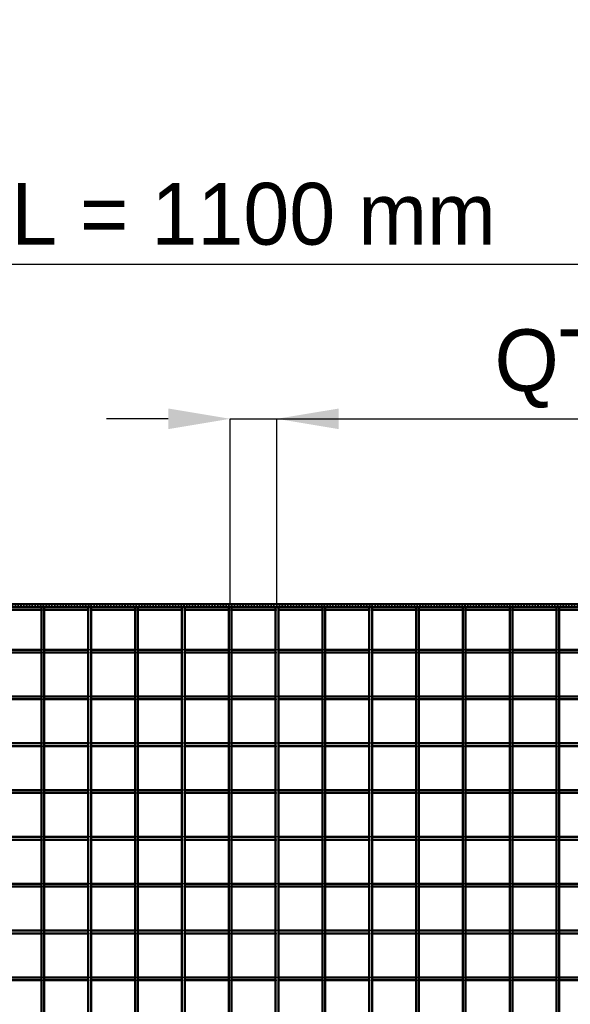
# Model space of a CAD drawing. Header units: millimetres. Extents: x -930 to 616, y -500 to 916.
# Tile 10 of 11: x -166 to 225, y 215 to 916. Entities that reach past the tile are written whole.
import ezdxf

# ---------------------------------------------------------------- set-up
doc = ezdxf.new("R2010")
doc.units = ezdxf.units.MM
doc.linetypes.add('Dashed', pattern=[2, 1, -1])
for name, color, linetype, lineweight in [('2d ConnectionPoints', 7, 'Continuous', 50), ('AM_0', 7, 'Continuous', 50), ('AM_5', 3, 'Continuous', 25), ('AM_9', 6, 'Dashed', 25)]:
    doc.layers.add(name, color=color, linetype=linetype, lineweight=lineweight)
doc.dimstyles.new('ISO-25', dxfattribs={"dimtxt": 2.5, "dimasz": 2.5, "dimexe": 1.25, "dimexo": 0.625, "dimtad": 1, "dimtxsty": 'Standard', "dimcen": 2.5, "dimadec": 0, "dimazin": 0, "dimtfac": 1, "dimtmove": 0, "dimatfit": 3, "dimfxl": 1, "dimarcsym": 0})

# ---------------------------------------------------------------- blocks, each defined once
blk = doc.blocks.new('14_we2ogbg3crwq1to78t58k76tn________0_in_LPP23033211110010003500_4')
at = {"layer": 'AM_0'}
for p, q in [((-150.985, -498), (-150.985, 498)), ((-148.985, 498), (-150.985, 498)), ((-148.985, -498), (-148.985, 498))]:
    blk.add_line(p, q, dxfattribs=at)
blk = doc.blocks.new('15_wvcxuamelvmynk27fmdijrzvo________0_in_LPP23033211110010003500_4')
at = {"layer": 'AM_0'}
for p, q in [((-117.655, -498), (-117.655, 498)), ((-115.655, 498), (-117.655, 498)), ((-115.655, -498), (-115.655, 498))]:
    blk.add_line(p, q, dxfattribs=at)
blk = doc.blocks.new('16_6rvbguu900tnff4obfth9k4fm________0_in_LPP23033211110010003500_4')
at = {"layer": 'AM_0'}
for p, q in [((-84.325, -498), (-84.325, 498)), ((-82.325, 498), (-84.325, 498)), ((-82.325, -498), (-82.325, 498))]:
    blk.add_line(p, q, dxfattribs=at)
blk = doc.blocks.new('17_27e9oncmws10g7vmejmggwjta________0_in_LPP23033211110010003500_4')
at = {"layer": 'AM_0'}
for p, q in [((-50.995, -498), (-50.995, 498)), ((-48.995, 498), (-50.995, 498)), ((-48.995, -498), (-48.995, 498))]:
    blk.add_line(p, q, dxfattribs=at)
blk = doc.blocks.new('18_kyeafd9gfqn08dl52t4y47i0j________0_in_LPP23033211110010003500_4')
at = {"layer": 'AM_0'}
for p, q in [((-17.665, -498), (-17.665, 498)), ((-15.665, 498), (-17.665, 498)), ((-15.665, -498), (-15.665, 498))]:
    blk.add_line(p, q, dxfattribs=at)
blk = doc.blocks.new('19_eman73lbwqs67762zioth2ghf________0_in_LPP23033211110010003500_4')
at = {"layer": 'AM_0'}
for p, q in [((15.665, -498), (15.665, 498)), ((17.665, 498), (15.665, 498)), ((17.665, -498), (17.665, 498))]:
    blk.add_line(p, q, dxfattribs=at)
blk = doc.blocks.new('20_offndt051xbh6v8melmcxls8s________0_in_LPP23033211110010003500_4')
at = {"layer": 'AM_0'}
for p, q in [((48.995, -498), (48.995, 498)), ((50.995, 498), (48.995, 498)), ((50.995, -498), (50.995, 498))]:
    blk.add_line(p, q, dxfattribs=at)
blk = doc.blocks.new('21_l2wnr2422k169zc9j739p981c________0_in_LPP23033211110010003500_4')
at = {"layer": 'AM_0'}
for p, q in [((82.325, -498), (82.325, 498)), ((84.325, 498), (82.325, 498)), ((84.325, -498), (84.325, 498))]:
    blk.add_line(p, q, dxfattribs=at)
blk = doc.blocks.new('22_3tkofrn2ilglox65m2fsjvxtr________0_in_LPP23033211110010003500_4')
at = {"layer": 'AM_0'}
for p, q in [((115.655, -498), (115.655, 498)), ((117.655, 498), (115.655, 498)), ((117.655, -498), (117.655, 498))]:
    blk.add_line(p, q, dxfattribs=at)
blk = doc.blocks.new('23_z6mfeaeuuh2p9cgsott29lu1l________0_in_LPP23033211110010003500_4')
at = {"layer": 'AM_0'}
for p, q in [((148.985, -498), (148.985, 498)), ((150.985, 498), (148.985, 498)), ((150.985, -498), (150.985, 498))]:
    blk.add_line(p, q, dxfattribs=at)
blk = doc.blocks.new('24_xin9uww3pdb3q1kvreop0rp0k________0_in_LPP23033211110010003500_4')
at = {"layer": 'AM_0'}
for p, q in [((182.315, -498), (182.315, 498)), ((184.315, 498), (182.315, 498)), ((184.315, -498), (184.315, 498))]:
    blk.add_line(p, q, dxfattribs=at)
blk = doc.blocks.new('25_n3ughcuk01jadwvvj3nqjiy9j________0_in_LPP23033211110010003500_4')
at = {"layer": 'AM_0'}
for p, q in [((215.645, -498), (215.645, 498)), ((217.645, 498), (215.645, 498)), ((217.645, -498), (217.645, 498))]:
    blk.add_line(p, q, dxfattribs=at)
blk = doc.blocks.new('35_zrifjka552p04a4k06icrtecb________0_in_LPP23033211110010003500_4')
at = {"layer": 'AM_0'}
for p, q in [((-550, 500), (550, 500)), ((-550, 498), (550, 498)), ((-182.315, 496.05), (-150.985, 496.05)), ((-148.985, 496.05), (-117.655, 496.05)), ((-115.655, 496.05), (-84.325, 496.05)), ((-82.325, 496.05), (-50.995, 496.05)), ((-48.995, 496.05), (-17.665, 496.05)), ((-15.665, 496.05), (15.665, 496.05)), ((17.665, 496.05), (48.995, 496.05)), ((50.995, 496.05), (82.325, 496.05)), ((84.325, 496.05), (115.655, 496.05)), ((117.655, 496.05), (148.985, 496.05)), ((150.985, 496.05), (182.315, 496.05)), ((184.315, 496.05), (215.645, 496.05)), ((217.645, 496.05), (248.975, 496.05))]:
    blk.add_line(p, q, dxfattribs=at)
at = {"layer": 'AM_9'}
for p, q in [((-550, 498.922), (550, 498.922)), ((-550, 498.4), (550, 498.4)), ((-150.985, 496.05), (-148.985, 496.05)), ((-117.655, 496.05), (-115.655, 496.05)), ((-84.325, 496.05), (-82.325, 496.05)), ((-50.995, 496.05), (-48.995, 496.05)), ((-17.665, 496.05), (-15.665, 496.05)), ((15.665, 496.05), (17.665, 496.05)), ((48.995, 496.05), (50.995, 496.05)), ((82.325, 496.05), (84.325, 496.05)), ((115.655, 496.05), (117.655, 496.05)), ((148.985, 496.05), (150.985, 496.05)), ((182.315, 496.05), (184.315, 496.05)), ((215.645, 496.05), (217.645, 496.05))]:
    blk.add_line(p, q, dxfattribs=at)
blk = doc.blocks.new('57_26ad0fw3meveo17p8nxwwd80b________0_in_LPP23033211110010003500_4')
at = {"layer": 'AM_0'}
for p, q in [((-150.985, 234.31), (-182.315, 234.31)), ((-150.985, 232.31), (-182.315, 232.31)), ((-150.985, 234.31), (-150.985, 232.31)), ((-148.985, 232.31), (-148.985, 234.31)), ((-117.655, 234.31), (-148.985, 234.31)), ((-117.655, 232.31), (-148.985, 232.31)), ((-117.655, 234.31), (-117.655, 232.31)), ((-115.655, 232.31), (-115.655, 234.31)), ((-84.325, 234.31), (-115.655, 234.31)), ((-84.325, 232.31), (-115.655, 232.31)), ((-84.325, 234.31), (-84.325, 232.31)), ((-82.325, 232.31), (-82.325, 234.31)), ((-50.995, 234.31), (-82.325, 234.31)), ((-50.995, 232.31), (-82.325, 232.31)), ((-50.995, 234.31), (-50.995, 232.31)), ((-48.995, 232.31), (-48.995, 234.31)), ((-17.665, 234.31), (-48.995, 234.31)), ((-17.665, 232.31), (-48.995, 232.31)), ((-17.665, 234.31), (-17.665, 232.31)), ((-15.665, 232.31), (-15.665, 234.31)), ((15.665, 234.31), (-15.665, 234.31)), ((15.665, 232.31), (-15.665, 232.31)), ((15.665, 234.31), (15.665, 232.31)), ((17.665, 232.31), (17.665, 234.31)), ((48.995, 234.31), (17.665, 234.31)), ((48.995, 232.31), (17.665, 232.31)), ((48.995, 234.31), (48.995, 232.31)), ((50.995, 232.31), (50.995, 234.31)), ((82.325, 234.31), (50.995, 234.31)), ((82.325, 232.31), (50.995, 232.31)), ((82.325, 234.31), (82.325, 232.31)), ((115.655, 234.31), (84.325, 234.31)), ((84.325, 232.31), (84.325, 234.31)), ((115.655, 232.31), (84.325, 232.31)), ((115.655, 234.31), (115.655, 232.31)), ((117.655, 232.31), (117.655, 234.31)), ((148.985, 234.31), (117.655, 234.31)), ((148.985, 232.31), (117.655, 232.31)), ((148.985, 234.31), (148.985, 232.31)), ((182.315, 234.31), (150.985, 234.31)), ((150.985, 232.31), (150.985, 234.31)), ((182.315, 232.31), (150.985, 232.31)), ((182.315, 234.31), (182.315, 232.31)), ((184.315, 232.31), (184.315, 234.31)), ((215.645, 234.31), (184.315, 234.31)), ((215.645, 232.31), (184.315, 232.31)), ((215.645, 234.31), (215.645, 232.31)), ((217.645, 232.31), (217.645, 234.31)), ((248.975, 234.31), (217.645, 234.31)), ((248.975, 232.31), (217.645, 232.31))]:
    blk.add_line(p, q, dxfattribs=at)
at = {"layer": 'AM_9'}
for p, q in [((-148.985, 234.31), (-150.985, 234.31)), ((-150.985, 232.31), (-148.985, 232.31)), ((-115.655, 234.31), (-117.655, 234.31)), ((-117.655, 232.31), (-115.655, 232.31)), ((-82.325, 234.31), (-84.325, 234.31)), ((-84.325, 232.31), (-82.325, 232.31)), ((-48.995, 234.31), (-50.995, 234.31)), ((-50.995, 232.31), (-48.995, 232.31)), ((-15.665, 234.31), (-17.665, 234.31)), ((-17.665, 232.31), (-15.665, 232.31)), ((17.665, 234.31), (15.665, 234.31)), ((15.665, 232.31), (17.665, 232.31)), ((50.995, 234.31), (48.995, 234.31)), ((48.995, 232.31), (50.995, 232.31)), ((84.325, 234.31), (82.325, 234.31)), ((82.325, 232.31), (84.325, 232.31)), ((117.655, 234.31), (115.655, 234.31)), ((115.655, 232.31), (117.655, 232.31)), ((150.985, 234.31), (148.985, 234.31)), ((148.985, 232.31), (150.985, 232.31)), ((184.315, 234.31), (182.315, 234.31)), ((182.315, 232.31), (184.315, 232.31)), ((217.645, 234.31), (215.645, 234.31)), ((215.645, 232.31), (217.645, 232.31))]:
    blk.add_line(p, q, dxfattribs=at)
blk = doc.blocks.new('58_w2j6ywmciffcwumh1od0f0izi________0_in_LPP23033211110010003500_4')
at = {"layer": 'AM_0'}
for p, q in [((-150.985, 267.64), (-182.315, 267.64)), ((-150.985, 267.64), (-150.985, 265.64)), ((-148.985, 265.64), (-148.985, 267.64)), ((-117.655, 267.64), (-148.985, 267.64)), ((-117.655, 267.64), (-117.655, 265.64)), ((-115.655, 265.64), (-115.655, 267.64)), ((-84.325, 267.64), (-115.655, 267.64)), ((-84.325, 267.64), (-84.325, 265.64)), ((-82.325, 265.64), (-82.325, 267.64)), ((-50.995, 267.64), (-82.325, 267.64)), ((-50.995, 267.64), (-50.995, 265.64)), ((-48.995, 265.64), (-48.995, 267.64)), ((-17.665, 267.64), (-48.995, 267.64)), ((-17.665, 267.64), (-17.665, 265.64)), ((-15.665, 265.64), (-15.665, 267.64)), ((15.665, 267.64), (-15.665, 267.64)), ((15.665, 267.64), (15.665, 265.64)), ((17.665, 265.64), (17.665, 267.64)), ((48.995, 267.64), (17.665, 267.64)), ((48.995, 267.64), (48.995, 265.64)), ((50.995, 265.64), (50.995, 267.64)), ((82.325, 267.64), (50.995, 267.64)), ((82.325, 267.64), (82.325, 265.64)), ((115.655, 267.64), (84.325, 267.64)), ((84.325, 265.64), (84.325, 267.64)), ((115.655, 267.64), (115.655, 265.64)), ((117.655, 265.64), (117.655, 267.64)), ((148.985, 267.64), (117.655, 267.64)), ((148.985, 267.64), (148.985, 265.64)), ((182.315, 267.64), (150.985, 267.64)), ((150.985, 265.64), (150.985, 267.64)), ((182.315, 267.64), (182.315, 265.64)), ((184.315, 265.64), (184.315, 267.64)), ((215.645, 267.64), (184.315, 267.64)), ((215.645, 267.64), (215.645, 265.64)), ((217.645, 265.64), (217.645, 267.64)), ((248.975, 267.64), (217.645, 267.64)), ((-150.985, 265.64), (-182.315, 265.64)), ((-117.655, 265.64), (-148.985, 265.64)), ((-84.325, 265.64), (-115.655, 265.64)), ((-50.995, 265.64), (-82.325, 265.64)), ((-17.665, 265.64), (-48.995, 265.64)), ((15.665, 265.64), (-15.665, 265.64)), ((48.995, 265.64), (17.665, 265.64)), ((82.325, 265.64), (50.995, 265.64)), ((115.655, 265.64), (84.325, 265.64)), ((148.985, 265.64), (117.655, 265.64)), ((182.315, 265.64), (150.985, 265.64)), ((215.645, 265.64), (184.315, 265.64)), ((248.975, 265.64), (217.645, 265.64))]:
    blk.add_line(p, q, dxfattribs=at)
at = {"layer": 'AM_9'}
for p, q in [((-148.985, 267.64), (-150.985, 267.64)), ((-115.655, 267.64), (-117.655, 267.64)), ((-82.325, 267.64), (-84.325, 267.64)), ((-48.995, 267.64), (-50.995, 267.64)), ((-15.665, 267.64), (-17.665, 267.64)), ((17.665, 267.64), (15.665, 267.64)), ((50.995, 267.64), (48.995, 267.64)), ((84.325, 267.64), (82.325, 267.64)), ((117.655, 267.64), (115.655, 267.64)), ((150.985, 267.64), (148.985, 267.64)), ((184.315, 267.64), (182.315, 267.64)), ((217.645, 267.64), (215.645, 267.64)), ((-150.985, 265.64), (-148.985, 265.64)), ((-117.655, 265.64), (-115.655, 265.64)), ((-84.325, 265.64), (-82.325, 265.64)), ((-50.995, 265.64), (-48.995, 265.64)), ((-17.665, 265.64), (-15.665, 265.64)), ((15.665, 265.64), (17.665, 265.64)), ((48.995, 265.64), (50.995, 265.64)), ((82.325, 265.64), (84.325, 265.64)), ((115.655, 265.64), (117.655, 265.64)), ((148.985, 265.64), (150.985, 265.64)), ((182.315, 265.64), (184.315, 265.64)), ((215.645, 265.64), (217.645, 265.64))]:
    blk.add_line(p, q, dxfattribs=at)
blk = doc.blocks.new('59_s8k0muk8ycswedklx8i0olbvk________0_in_LPP23033211110010003500_4')
at = {"layer": 'AM_0'}
for p, q in [((-150.985, 300.97), (-182.315, 300.97)), ((-150.985, 298.97), (-182.315, 298.97)), ((-150.985, 300.97), (-150.985, 298.97)), ((-148.985, 298.97), (-148.985, 300.97)), ((-117.655, 300.97), (-148.985, 300.97)), ((-117.655, 298.97), (-148.985, 298.97)), ((-117.655, 300.97), (-117.655, 298.97)), ((-115.655, 298.97), (-115.655, 300.97)), ((-84.325, 300.97), (-115.655, 300.97)), ((-84.325, 298.97), (-115.655, 298.97)), ((-84.325, 300.97), (-84.325, 298.97)), ((-82.325, 298.97), (-82.325, 300.97)), ((-50.995, 300.97), (-82.325, 300.97)), ((-50.995, 298.97), (-82.325, 298.97)), ((-50.995, 300.97), (-50.995, 298.97)), ((-48.995, 298.97), (-48.995, 300.97)), ((-17.665, 300.97), (-48.995, 300.97)), ((-17.665, 298.97), (-48.995, 298.97)), ((-17.665, 300.97), (-17.665, 298.97)), ((-15.665, 298.97), (-15.665, 300.97)), ((15.665, 300.97), (-15.665, 300.97)), ((15.665, 298.97), (-15.665, 298.97)), ((15.665, 300.97), (15.665, 298.97)), ((17.665, 298.97), (17.665, 300.97)), ((48.995, 300.97), (17.665, 300.97)), ((48.995, 298.97), (17.665, 298.97)), ((48.995, 300.97), (48.995, 298.97)), ((50.995, 298.97), (50.995, 300.97)), ((82.325, 300.97), (50.995, 300.97)), ((82.325, 298.97), (50.995, 298.97)), ((82.325, 300.97), (82.325, 298.97)), ((115.655, 300.97), (84.325, 300.97)), ((84.325, 298.97), (84.325, 300.97)), ((115.655, 298.97), (84.325, 298.97)), ((115.655, 300.97), (115.655, 298.97)), ((117.655, 298.97), (117.655, 300.97)), ((148.985, 300.97), (117.655, 300.97)), ((148.985, 298.97), (117.655, 298.97)), ((148.985, 300.97), (148.985, 298.97)), ((182.315, 300.97), (150.985, 300.97)), ((150.985, 298.97), (150.985, 300.97)), ((182.315, 298.97), (150.985, 298.97)), ((182.315, 300.97), (182.315, 298.97)), ((184.315, 298.97), (184.315, 300.97)), ((215.645, 300.97), (184.315, 300.97)), ((215.645, 298.97), (184.315, 298.97)), ((215.645, 300.97), (215.645, 298.97)), ((217.645, 298.97), (217.645, 300.97)), ((248.975, 300.97), (217.645, 300.97)), ((248.975, 298.97), (217.645, 298.97))]:
    blk.add_line(p, q, dxfattribs=at)
at = {"layer": 'AM_9'}
for p, q in [((-148.985, 300.97), (-150.985, 300.97)), ((-150.985, 298.97), (-148.985, 298.97)), ((-115.655, 300.97), (-117.655, 300.97)), ((-117.655, 298.97), (-115.655, 298.97)), ((-82.325, 300.97), (-84.325, 300.97)), ((-84.325, 298.97), (-82.325, 298.97)), ((-48.995, 300.97), (-50.995, 300.97)), ((-50.995, 298.97), (-48.995, 298.97)), ((-15.665, 300.97), (-17.665, 300.97)), ((-17.665, 298.97), (-15.665, 298.97)), ((17.665, 300.97), (15.665, 300.97)), ((15.665, 298.97), (17.665, 298.97)), ((50.995, 300.97), (48.995, 300.97)), ((48.995, 298.97), (50.995, 298.97)), ((84.325, 300.97), (82.325, 300.97)), ((82.325, 298.97), (84.325, 298.97)), ((117.655, 300.97), (115.655, 300.97)), ((115.655, 298.97), (117.655, 298.97)), ((150.985, 300.97), (148.985, 300.97)), ((148.985, 298.97), (150.985, 298.97)), ((184.315, 300.97), (182.315, 300.97)), ((182.315, 298.97), (184.315, 298.97)), ((217.645, 300.97), (215.645, 300.97)), ((215.645, 298.97), (217.645, 298.97))]:
    blk.add_line(p, q, dxfattribs=at)
blk = doc.blocks.new('60_sygkvg1wx21s6ose3losczmyd________0_in_LPP23033211110010003500_4')
at = {"layer": 'AM_0'}
for p, q in [((-150.985, 334.3), (-182.315, 334.3)), ((-150.985, 332.3), (-182.315, 332.3)), ((-150.985, 334.3), (-150.985, 332.3)), ((-148.985, 332.3), (-148.985, 334.3)), ((-117.655, 334.3), (-148.985, 334.3)), ((-117.655, 332.3), (-148.985, 332.3)), ((-117.655, 334.3), (-117.655, 332.3)), ((-115.655, 332.3), (-115.655, 334.3)), ((-84.325, 334.3), (-115.655, 334.3)), ((-84.325, 332.3), (-115.655, 332.3)), ((-84.325, 334.3), (-84.325, 332.3)), ((-82.325, 332.3), (-82.325, 334.3)), ((-50.995, 334.3), (-82.325, 334.3)), ((-50.995, 332.3), (-82.325, 332.3)), ((-50.995, 334.3), (-50.995, 332.3)), ((-48.995, 332.3), (-48.995, 334.3)), ((-17.665, 334.3), (-48.995, 334.3)), ((-17.665, 332.3), (-48.995, 332.3)), ((-17.665, 334.3), (-17.665, 332.3)), ((-15.665, 332.3), (-15.665, 334.3)), ((15.665, 334.3), (-15.665, 334.3)), ((15.665, 332.3), (-15.665, 332.3)), ((15.665, 334.3), (15.665, 332.3)), ((17.665, 332.3), (17.665, 334.3)), ((48.995, 334.3), (17.665, 334.3)), ((48.995, 332.3), (17.665, 332.3)), ((48.995, 334.3), (48.995, 332.3)), ((50.995, 332.3), (50.995, 334.3)), ((82.325, 334.3), (50.995, 334.3)), ((82.325, 332.3), (50.995, 332.3)), ((82.325, 334.3), (82.325, 332.3)), ((115.655, 334.3), (84.325, 334.3)), ((84.325, 332.3), (84.325, 334.3)), ((115.655, 332.3), (84.325, 332.3)), ((115.655, 334.3), (115.655, 332.3)), ((117.655, 332.3), (117.655, 334.3)), ((148.985, 334.3), (117.655, 334.3)), ((148.985, 332.3), (117.655, 332.3)), ((148.985, 334.3), (148.985, 332.3)), ((182.315, 334.3), (150.985, 334.3)), ((150.985, 332.3), (150.985, 334.3)), ((182.315, 332.3), (150.985, 332.3)), ((182.315, 334.3), (182.315, 332.3)), ((184.315, 332.3), (184.315, 334.3)), ((215.645, 334.3), (184.315, 334.3)), ((215.645, 332.3), (184.315, 332.3)), ((215.645, 334.3), (215.645, 332.3)), ((217.645, 332.3), (217.645, 334.3)), ((248.975, 334.3), (217.645, 334.3)), ((248.975, 332.3), (217.645, 332.3))]:
    blk.add_line(p, q, dxfattribs=at)
at = {"layer": 'AM_9'}
for p, q in [((-148.985, 334.3), (-150.985, 334.3)), ((-150.985, 332.3), (-148.985, 332.3)), ((-115.655, 334.3), (-117.655, 334.3)), ((-117.655, 332.3), (-115.655, 332.3)), ((-82.325, 334.3), (-84.325, 334.3)), ((-84.325, 332.3), (-82.325, 332.3)), ((-48.995, 334.3), (-50.995, 334.3)), ((-50.995, 332.3), (-48.995, 332.3)), ((-15.665, 334.3), (-17.665, 334.3)), ((-17.665, 332.3), (-15.665, 332.3)), ((17.665, 334.3), (15.665, 334.3)), ((15.665, 332.3), (17.665, 332.3)), ((50.995, 334.3), (48.995, 334.3)), ((48.995, 332.3), (50.995, 332.3)), ((84.325, 334.3), (82.325, 334.3)), ((82.325, 332.3), (84.325, 332.3)), ((117.655, 334.3), (115.655, 334.3)), ((115.655, 332.3), (117.655, 332.3)), ((150.985, 334.3), (148.985, 334.3)), ((148.985, 332.3), (150.985, 332.3)), ((184.315, 334.3), (182.315, 334.3)), ((182.315, 332.3), (184.315, 332.3)), ((217.645, 334.3), (215.645, 334.3)), ((215.645, 332.3), (217.645, 332.3))]:
    blk.add_line(p, q, dxfattribs=at)
blk = doc.blocks.new('61_x6lyjzciljkl2grbycz5h37bs________0_in_LPP23033211110010003500_4')
at = {"layer": 'AM_0'}
for p, q in [((-150.985, 367.63), (-182.315, 367.63)), ((-150.985, 365.63), (-182.315, 365.63)), ((-150.985, 367.63), (-150.985, 365.63)), ((-148.985, 365.63), (-148.985, 367.63)), ((-117.655, 367.63), (-148.985, 367.63)), ((-117.655, 365.63), (-148.985, 365.63)), ((-117.655, 367.63), (-117.655, 365.63)), ((-115.655, 365.63), (-115.655, 367.63)), ((-84.325, 367.63), (-115.655, 367.63)), ((-84.325, 365.63), (-115.655, 365.63)), ((-84.325, 367.63), (-84.325, 365.63)), ((-82.325, 365.63), (-82.325, 367.63)), ((-50.995, 367.63), (-82.325, 367.63)), ((-50.995, 365.63), (-82.325, 365.63)), ((-50.995, 367.63), (-50.995, 365.63)), ((-48.995, 365.63), (-48.995, 367.63)), ((-17.665, 367.63), (-48.995, 367.63)), ((-17.665, 365.63), (-48.995, 365.63)), ((-17.665, 367.63), (-17.665, 365.63)), ((-15.665, 365.63), (-15.665, 367.63)), ((15.665, 367.63), (-15.665, 367.63)), ((15.665, 365.63), (-15.665, 365.63)), ((15.665, 367.63), (15.665, 365.63)), ((17.665, 365.63), (17.665, 367.63)), ((48.995, 367.63), (17.665, 367.63)), ((48.995, 365.63), (17.665, 365.63)), ((48.995, 367.63), (48.995, 365.63)), ((50.995, 365.63), (50.995, 367.63)), ((82.325, 367.63), (50.995, 367.63)), ((82.325, 365.63), (50.995, 365.63)), ((82.325, 367.63), (82.325, 365.63)), ((115.655, 367.63), (84.325, 367.63)), ((84.325, 365.63), (84.325, 367.63)), ((115.655, 365.63), (84.325, 365.63)), ((115.655, 367.63), (115.655, 365.63)), ((117.655, 365.63), (117.655, 367.63)), ((148.985, 367.63), (117.655, 367.63)), ((148.985, 365.63), (117.655, 365.63)), ((148.985, 367.63), (148.985, 365.63)), ((182.315, 367.63), (150.985, 367.63)), ((150.985, 365.63), (150.985, 367.63)), ((182.315, 365.63), (150.985, 365.63)), ((182.315, 367.63), (182.315, 365.63)), ((184.315, 365.63), (184.315, 367.63)), ((215.645, 367.63), (184.315, 367.63)), ((215.645, 365.63), (184.315, 365.63)), ((215.645, 367.63), (215.645, 365.63)), ((217.645, 365.63), (217.645, 367.63)), ((248.975, 367.63), (217.645, 367.63)), ((248.975, 365.63), (217.645, 365.63))]:
    blk.add_line(p, q, dxfattribs=at)
at = {"layer": 'AM_9'}
for p, q in [((-148.985, 367.63), (-150.985, 367.63)), ((-150.985, 365.63), (-148.985, 365.63)), ((-115.655, 367.63), (-117.655, 367.63)), ((-117.655, 365.63), (-115.655, 365.63)), ((-82.325, 367.63), (-84.325, 367.63)), ((-84.325, 365.63), (-82.325, 365.63)), ((-48.995, 367.63), (-50.995, 367.63)), ((-50.995, 365.63), (-48.995, 365.63)), ((-15.665, 367.63), (-17.665, 367.63)), ((-17.665, 365.63), (-15.665, 365.63)), ((17.665, 367.63), (15.665, 367.63)), ((15.665, 365.63), (17.665, 365.63)), ((50.995, 367.63), (48.995, 367.63)), ((48.995, 365.63), (50.995, 365.63)), ((84.325, 367.63), (82.325, 367.63)), ((82.325, 365.63), (84.325, 365.63)), ((117.655, 367.63), (115.655, 367.63)), ((115.655, 365.63), (117.655, 365.63)), ((150.985, 367.63), (148.985, 367.63)), ((148.985, 365.63), (150.985, 365.63)), ((184.315, 367.63), (182.315, 367.63)), ((182.315, 365.63), (184.315, 365.63)), ((217.645, 367.63), (215.645, 367.63)), ((215.645, 365.63), (217.645, 365.63))]:
    blk.add_line(p, q, dxfattribs=at)
blk = doc.blocks.new('62_j02ziddk3dpzvvw9r6sfqh90e________0_in_LPP23033211110010003500_4')
at = {"layer": 'AM_0'}
for p, q in [((-150.985, 400.96), (-182.315, 400.96)), ((-150.985, 400.96), (-150.985, 398.96)), ((-148.985, 398.96), (-148.985, 400.96)), ((-117.655, 400.96), (-148.985, 400.96)), ((-117.655, 400.96), (-117.655, 398.96)), ((-115.655, 398.96), (-115.655, 400.96)), ((-84.325, 400.96), (-115.655, 400.96)), ((-84.325, 400.96), (-84.325, 398.96)), ((-82.325, 398.96), (-82.325, 400.96)), ((-50.995, 400.96), (-82.325, 400.96)), ((-50.995, 400.96), (-50.995, 398.96)), ((-48.995, 398.96), (-48.995, 400.96)), ((-17.665, 400.96), (-48.995, 400.96)), ((-17.665, 400.96), (-17.665, 398.96)), ((-15.665, 398.96), (-15.665, 400.96)), ((15.665, 400.96), (-15.665, 400.96)), ((15.665, 400.96), (15.665, 398.96)), ((17.665, 398.96), (17.665, 400.96)), ((48.995, 400.96), (17.665, 400.96)), ((48.995, 400.96), (48.995, 398.96)), ((50.995, 398.96), (50.995, 400.96)), ((82.325, 400.96), (50.995, 400.96)), ((82.325, 400.96), (82.325, 398.96)), ((115.655, 400.96), (84.325, 400.96)), ((84.325, 398.96), (84.325, 400.96)), ((115.655, 400.96), (115.655, 398.96)), ((117.655, 398.96), (117.655, 400.96)), ((148.985, 400.96), (117.655, 400.96)), ((148.985, 400.96), (148.985, 398.96)), ((182.315, 400.96), (150.985, 400.96)), ((150.985, 398.96), (150.985, 400.96)), ((182.315, 400.96), (182.315, 398.96)), ((184.315, 398.96), (184.315, 400.96)), ((215.645, 400.96), (184.315, 400.96)), ((215.645, 400.96), (215.645, 398.96)), ((217.645, 398.96), (217.645, 400.96)), ((248.975, 400.96), (217.645, 400.96)), ((-150.985, 398.96), (-182.315, 398.96)), ((-117.655, 398.96), (-148.985, 398.96)), ((-84.325, 398.96), (-115.655, 398.96)), ((-50.995, 398.96), (-82.325, 398.96)), ((-17.665, 398.96), (-48.995, 398.96)), ((15.665, 398.96), (-15.665, 398.96)), ((48.995, 398.96), (17.665, 398.96)), ((82.325, 398.96), (50.995, 398.96)), ((115.655, 398.96), (84.325, 398.96)), ((148.985, 398.96), (117.655, 398.96)), ((182.315, 398.96), (150.985, 398.96)), ((215.645, 398.96), (184.315, 398.96)), ((248.975, 398.96), (217.645, 398.96))]:
    blk.add_line(p, q, dxfattribs=at)
at = {"layer": 'AM_9'}
for p, q in [((-148.985, 400.96), (-150.985, 400.96)), ((-115.655, 400.96), (-117.655, 400.96)), ((-82.325, 400.96), (-84.325, 400.96)), ((-48.995, 400.96), (-50.995, 400.96)), ((-15.665, 400.96), (-17.665, 400.96)), ((17.665, 400.96), (15.665, 400.96)), ((50.995, 400.96), (48.995, 400.96)), ((84.325, 400.96), (82.325, 400.96)), ((117.655, 400.96), (115.655, 400.96)), ((150.985, 400.96), (148.985, 400.96)), ((184.315, 400.96), (182.315, 400.96)), ((217.645, 400.96), (215.645, 400.96)), ((-150.985, 398.96), (-148.985, 398.96)), ((-117.655, 398.96), (-115.655, 398.96)), ((-84.325, 398.96), (-82.325, 398.96)), ((-50.995, 398.96), (-48.995, 398.96)), ((-17.665, 398.96), (-15.665, 398.96)), ((15.665, 398.96), (17.665, 398.96)), ((48.995, 398.96), (50.995, 398.96)), ((82.325, 398.96), (84.325, 398.96)), ((115.655, 398.96), (117.655, 398.96)), ((148.985, 398.96), (150.985, 398.96)), ((182.315, 398.96), (184.315, 398.96)), ((215.645, 398.96), (217.645, 398.96))]:
    blk.add_line(p, q, dxfattribs=at)
blk = doc.blocks.new('63_azuem5uzuq2nqcm3s085s9n7o________0_in_LPP23033211110010003500_4')
at = {"layer": 'AM_0'}
for p, q in [((-150.985, 434.29), (-182.315, 434.29)), ((-150.985, 432.29), (-182.315, 432.29)), ((-150.985, 434.29), (-150.985, 432.29)), ((-148.985, 432.29), (-148.985, 434.29)), ((-117.655, 434.29), (-148.985, 434.29)), ((-117.655, 432.29), (-148.985, 432.29)), ((-117.655, 434.29), (-117.655, 432.29)), ((-115.655, 432.29), (-115.655, 434.29)), ((-84.325, 434.29), (-115.655, 434.29)), ((-84.325, 432.29), (-115.655, 432.29)), ((-84.325, 434.29), (-84.325, 432.29)), ((-82.325, 432.29), (-82.325, 434.29)), ((-50.995, 434.29), (-82.325, 434.29)), ((-50.995, 432.29), (-82.325, 432.29)), ((-50.995, 434.29), (-50.995, 432.29)), ((-48.995, 432.29), (-48.995, 434.29)), ((-17.665, 434.29), (-48.995, 434.29)), ((-17.665, 432.29), (-48.995, 432.29)), ((-17.665, 434.29), (-17.665, 432.29)), ((-15.665, 432.29), (-15.665, 434.29)), ((15.665, 434.29), (-15.665, 434.29)), ((15.665, 432.29), (-15.665, 432.29)), ((15.665, 434.29), (15.665, 432.29)), ((17.665, 432.29), (17.665, 434.29)), ((48.995, 434.29), (17.665, 434.29)), ((48.995, 432.29), (17.665, 432.29)), ((48.995, 434.29), (48.995, 432.29)), ((50.995, 432.29), (50.995, 434.29)), ((82.325, 434.29), (50.995, 434.29)), ((82.325, 432.29), (50.995, 432.29)), ((82.325, 434.29), (82.325, 432.29)), ((115.655, 434.29), (84.325, 434.29)), ((84.325, 432.29), (84.325, 434.29)), ((115.655, 432.29), (84.325, 432.29)), ((115.655, 434.29), (115.655, 432.29)), ((117.655, 432.29), (117.655, 434.29)), ((148.985, 434.29), (117.655, 434.29)), ((148.985, 432.29), (117.655, 432.29)), ((148.985, 434.29), (148.985, 432.29)), ((182.315, 434.29), (150.985, 434.29)), ((150.985, 432.29), (150.985, 434.29)), ((182.315, 432.29), (150.985, 432.29)), ((182.315, 434.29), (182.315, 432.29)), ((184.315, 432.29), (184.315, 434.29)), ((215.645, 434.29), (184.315, 434.29)), ((215.645, 432.29), (184.315, 432.29)), ((215.645, 434.29), (215.645, 432.29)), ((217.645, 432.29), (217.645, 434.29)), ((248.975, 434.29), (217.645, 434.29)), ((248.975, 432.29), (217.645, 432.29))]:
    blk.add_line(p, q, dxfattribs=at)
at = {"layer": 'AM_9'}
for p, q in [((-148.985, 434.29), (-150.985, 434.29)), ((-150.985, 432.29), (-148.985, 432.29)), ((-115.655, 434.29), (-117.655, 434.29)), ((-117.655, 432.29), (-115.655, 432.29)), ((-82.325, 434.29), (-84.325, 434.29)), ((-84.325, 432.29), (-82.325, 432.29)), ((-48.995, 434.29), (-50.995, 434.29)), ((-50.995, 432.29), (-48.995, 432.29)), ((-15.665, 434.29), (-17.665, 434.29)), ((-17.665, 432.29), (-15.665, 432.29)), ((17.665, 434.29), (15.665, 434.29)), ((15.665, 432.29), (17.665, 432.29)), ((50.995, 434.29), (48.995, 434.29)), ((48.995, 432.29), (50.995, 432.29)), ((84.325, 434.29), (82.325, 434.29)), ((82.325, 432.29), (84.325, 432.29)), ((117.655, 434.29), (115.655, 434.29)), ((115.655, 432.29), (117.655, 432.29)), ((150.985, 434.29), (148.985, 434.29)), ((148.985, 432.29), (150.985, 432.29)), ((184.315, 434.29), (182.315, 434.29)), ((182.315, 432.29), (184.315, 432.29)), ((217.645, 434.29), (215.645, 434.29)), ((215.645, 432.29), (217.645, 432.29))]:
    blk.add_line(p, q, dxfattribs=at)
blk = doc.blocks.new('64_3pkdzw13im68au4k2z5od54pa________0_in_LPP23033211110010003500_4')
at = {"layer": 'AM_0'}
for p, q in [((-150.985, 467.62), (-182.315, 467.62)), ((-150.985, 465.62), (-182.315, 465.62)), ((-150.985, 467.62), (-150.985, 465.62)), ((-148.985, 465.62), (-148.985, 467.62)), ((-117.655, 467.62), (-148.985, 467.62)), ((-117.655, 465.62), (-148.985, 465.62)), ((-117.655, 467.62), (-117.655, 465.62)), ((-115.655, 465.62), (-115.655, 467.62)), ((-84.325, 467.62), (-115.655, 467.62)), ((-84.325, 465.62), (-115.655, 465.62)), ((-84.325, 467.62), (-84.325, 465.62)), ((-82.325, 465.62), (-82.325, 467.62)), ((-50.995, 467.62), (-82.325, 467.62)), ((-50.995, 465.62), (-82.325, 465.62)), ((-50.995, 467.62), (-50.995, 465.62)), ((-48.995, 465.62), (-48.995, 467.62)), ((-17.665, 467.62), (-48.995, 467.62)), ((-17.665, 465.62), (-48.995, 465.62)), ((-17.665, 467.62), (-17.665, 465.62)), ((-15.665, 465.62), (-15.665, 467.62)), ((15.665, 467.62), (-15.665, 467.62)), ((15.665, 465.62), (-15.665, 465.62)), ((15.665, 467.62), (15.665, 465.62)), ((17.665, 465.62), (17.665, 467.62)), ((48.995, 467.62), (17.665, 467.62)), ((48.995, 465.62), (17.665, 465.62)), ((48.995, 467.62), (48.995, 465.62)), ((50.995, 465.62), (50.995, 467.62)), ((82.325, 467.62), (50.995, 467.62)), ((82.325, 465.62), (50.995, 465.62)), ((82.325, 467.62), (82.325, 465.62)), ((115.655, 467.62), (84.325, 467.62)), ((84.325, 465.62), (84.325, 467.62)), ((115.655, 465.62), (84.325, 465.62)), ((115.655, 467.62), (115.655, 465.62)), ((117.655, 465.62), (117.655, 467.62)), ((148.985, 467.62), (117.655, 467.62)), ((148.985, 465.62), (117.655, 465.62)), ((148.985, 467.62), (148.985, 465.62)), ((182.315, 467.62), (150.985, 467.62)), ((150.985, 465.62), (150.985, 467.62)), ((182.315, 465.62), (150.985, 465.62)), ((182.315, 467.62), (182.315, 465.62)), ((184.315, 465.62), (184.315, 467.62)), ((215.645, 467.62), (184.315, 467.62)), ((215.645, 465.62), (184.315, 465.62)), ((215.645, 467.62), (215.645, 465.62)), ((217.645, 465.62), (217.645, 467.62)), ((248.975, 467.62), (217.645, 467.62)), ((248.975, 465.62), (217.645, 465.62))]:
    blk.add_line(p, q, dxfattribs=at)
at = {"layer": 'AM_9'}
for p, q in [((-148.985, 467.62), (-150.985, 467.62)), ((-150.985, 465.62), (-148.985, 465.62)), ((-115.655, 467.62), (-117.655, 467.62)), ((-117.655, 465.62), (-115.655, 465.62)), ((-82.325, 467.62), (-84.325, 467.62)), ((-84.325, 465.62), (-82.325, 465.62)), ((-48.995, 467.62), (-50.995, 467.62)), ((-50.995, 465.62), (-48.995, 465.62)), ((-15.665, 467.62), (-17.665, 467.62)), ((-17.665, 465.62), (-15.665, 465.62)), ((17.665, 467.62), (15.665, 467.62)), ((15.665, 465.62), (17.665, 465.62)), ((50.995, 467.62), (48.995, 467.62)), ((48.995, 465.62), (50.995, 465.62)), ((84.325, 467.62), (82.325, 467.62)), ((82.325, 465.62), (84.325, 465.62)), ((117.655, 467.62), (115.655, 467.62)), ((115.655, 465.62), (117.655, 465.62)), ((150.985, 467.62), (148.985, 467.62)), ((148.985, 465.62), (150.985, 465.62)), ((184.315, 467.62), (182.315, 467.62)), ((182.315, 465.62), (184.315, 465.62)), ((217.645, 467.62), (215.645, 467.62)), ((215.645, 465.62), (217.645, 465.62))]:
    blk.add_line(p, q, dxfattribs=at)
blk = doc.blocks.new('*D66')
at = {"layer": 'AM_5', "color": 0, "lineweight": -2}
for p, q in [((-550, 500), (-550, 742)), ((-506, 742), (506, 742)), ((550, 500), (550, 742))]:
    blk.add_line(p, q, dxfattribs=at)
at = {"layer": 'AM_5', "color": 0}
for points in [[(-506, 749.33), (-506, 734.67), (-550, 742)], [(506, 734.67), (506, 749.33), (550, 742)]]:
    blk.add_solid(points, dxfattribs=at)
at = {"layer": 'Defpoints', "color": 0}
for p in [(550, 742), (-550, 500), (550, 500)]:
    blk.add_point(p, dxfattribs=at)
at = {"layer": 'AM_5', "color": 0, "insert": (0, 777.66), "char_height": 44, "attachment_point": 5}
blk.add_mtext('L = 1100 mm', dxfattribs=at)
blk = doc.blocks.new('*D67')
at = {"layer": 'AM_5', "color": 0, "lineweight": -2}
for p, q in [((-60.67, 632), (-104.67, 632)), ((-16.67, 500), (-16.67, 632)), ((-16.67, 632), (16.66, 632)), ((16.66, 500), (16.66, 632)), ((16.66, 632), (616.05, 632)), ((60.66, 632), (104.67, 632))]:
    blk.add_line(p, q, dxfattribs=at)
at = {"layer": 'AM_5', "color": 0}
for points in [[(-60.67, 624.67), (-60.67, 639.33), (-16.67, 632)], [(60.66, 639.33), (60.66, 624.67), (16.66, 632)]]:
    blk.add_solid(points, dxfattribs=at)
at = {"layer": 'Defpoints', "color": 0}
for p in [(16.66, 632), (-16.67, 500), (16.66, 500)]:
    blk.add_point(p, dxfattribs=at)
at = {"layer": 'AM_5', "color": 0, "insert": (360.36, 667.66), "char_height": 44, "attachment_point": 5}
blk.add_mtext('QT = 33.3 mm', dxfattribs=at)

msp = doc.modelspace()

# ---------------------------------------------------------------- linework, layer by layer
at = {"layer": '2d ConnectionPoints'}
for p in [(-149.985, 498), (-149.985, 498), (-116.655, 498), (-116.655, 498), (-83.325, 498), (-83.325, 498), (-49.995, 498), (-49.995, 498), (-16.665, 498), (-16.665, 498), (16.665, 498), (16.665, 498), (49.995, 498), (49.995, 498), (83.325, 498), (83.325, 498), (116.655, 498), (116.655, 498), (149.985, 498), (149.985, 498), (183.315, 498), (183.315, 498), (216.645, 498), (216.645, 498)]:
    msp.add_point(p, dxfattribs=at)

# ---------------------------------------------------------------- block references
for name in ['35_zrifjka552p04a4k06icrtecb________0_in_LPP23033211110010003500_4', '14_we2ogbg3crwq1to78t58k76tn________0_in_LPP23033211110010003500_4', '15_wvcxuamelvmynk27fmdijrzvo________0_in_LPP23033211110010003500_4', '16_6rvbguu900tnff4obfth9k4fm________0_in_LPP23033211110010003500_4', '17_27e9oncmws10g7vmejmggwjta________0_in_LPP23033211110010003500_4', '18_kyeafd9gfqn08dl52t4y47i0j________0_in_LPP23033211110010003500_4', '19_eman73lbwqs67762zioth2ghf________0_in_LPP23033211110010003500_4', '20_offndt051xbh6v8melmcxls8s________0_in_LPP23033211110010003500_4', '21_l2wnr2422k169zc9j739p981c________0_in_LPP23033211110010003500_4', '22_3tkofrn2ilglox65m2fsjvxtr________0_in_LPP23033211110010003500_4', '23_z6mfeaeuuh2p9cgsott29lu1l________0_in_LPP23033211110010003500_4', '24_xin9uww3pdb3q1kvreop0rp0k________0_in_LPP23033211110010003500_4', '25_n3ughcuk01jadwvvj3nqjiy9j________0_in_LPP23033211110010003500_4', '64_3pkdzw13im68au4k2z5od54pa________0_in_LPP23033211110010003500_4', '63_azuem5uzuq2nqcm3s085s9n7o________0_in_LPP23033211110010003500_4', '62_j02ziddk3dpzvvw9r6sfqh90e________0_in_LPP23033211110010003500_4', '61_x6lyjzciljkl2grbycz5h37bs________0_in_LPP23033211110010003500_4', '60_sygkvg1wx21s6ose3losczmyd________0_in_LPP23033211110010003500_4', '59_s8k0muk8ycswedklx8i0olbvk________0_in_LPP23033211110010003500_4', '58_w2j6ywmciffcwumh1od0f0izi________0_in_LPP23033211110010003500_4', '57_26ad0fw3meveo17p8nxwwd80b________0_in_LPP23033211110010003500_4']:
    msp.add_blockref(name, (0, 0))

# ---------------------------------------------------------------- dimensions: what is measured, and where the dimension line sits
at = {"layer": 'AM_5'}
for base, p1, p2, text, picture, middle in [((550, 742), (-550, 500), (550, 500), 'L = 1100 mm', '*D66', (0, 742)), ((16.665, 632), (-16.665, 500), (16.665, 500), 'QT = 33.3 mm', '*D67', (360.357, 632))]:
    dim = msp.add_linear_dim(base=base, p1=p1, p2=p2, text=text, dimstyle='ISO-25', override={"dimtxt": 44, "dimasz": 44, "dimexe": 0, "dimexo": 0, "dimgap": 13.2}, dxfattribs=at)
    dim.commit()
    dim.dimension.update_dxf_attribs({"geometry": picture, "text_midpoint": middle, "dimtype": 160})

doc.saveas('drawing.dxf')
